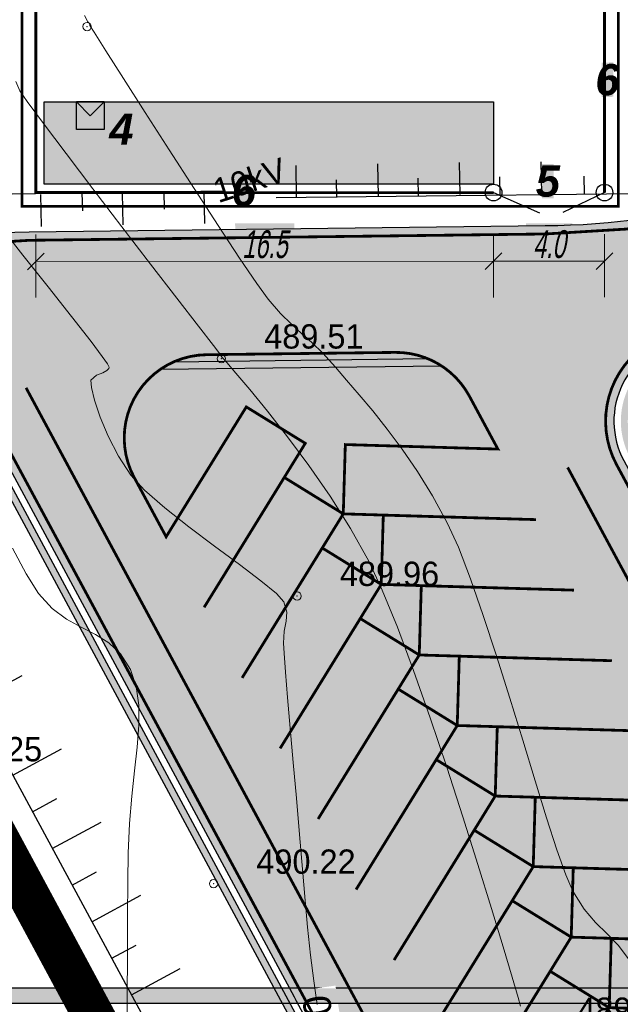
# Model space of a CAD drawing. Extents: x -516234 to 73329, y -4499813 to 47259.
# Tile 36 of 256: x 29582 to 29604, y 36975 to 37010. Entities that reach past the tile are written whole.
import ezdxf

# ---------------------------------------------------------------- set-up
doc = ezdxf.new("R2010")
doc.units = 0
doc.header["$LTSCALE"] = 0.5
doc.header["$MEASUREMENT"] = 0
doc.header["$PDMODE"] = 32
doc.header["$PDSIZE"] = 0.3
for name, pattern in [('( Hidden )', [0.375, 0.25, -0.125]), ('ACAD_ISO03W100', [30, 12, -18]), ('Auto_Soil_Left_Line_m1', [7, 5, -2])]:
    doc.linetypes.add(name, pattern=pattern)
for name, color, linetype in [('(004) Точки рельефа', 7, 'Continuous'), ('(007) Здания', 7, 'Continuous'), ('(022) Возд. Линии', 7, 'Continuous'), ('(031) Горизонтали', 42, 'Continuous'), ('7_газон', 7, 'Continuous'), ('STOYANKA', 7, 'Continuous'), ("YO'LLLLLLLLLLLLLLLLLLLLL", 7, 'Continuous'), ('стен', 7, 'Continuous'), ('экспликация', 7, 'Continuous')]:
    doc.layers.add(name, color=color, linetype=linetype)
doc.layers.add('(032) Горизонтали утолщенные', color=32, linetype='Continuous', lineweight=30)
doc.layers.add('.', color=7, linetype='Continuous', lineweight=15)
doc.styles.add('BM-431', font='bm431.ttf')
doc.styles.add('D-431', font='d431.ttf')
doc.styles.add('ESKD1', font='arial.ttf', dxfattribs={"width": 0.6, "oblique": 11})
doc.styles.add('P-131', font='p131.ttf')
doc.styles.get("Standard").update_dxf_attribs({"font": 'times.ttf'})
doc.linetypes.add('ограждение2', pattern='A,0.25,-0.1,[132,ltypeshp.shx,S=0.1,R=0,X=-0.1,Y=0],-0.1,1', length=1.45)
doc.dimstyles.new('GENPLAN', dxfattribs={"dimtxt": 1, "dimasz": 0.6, "dimexe": 1.3, "dimexo": 1.5, "dimgap": 0.1, "dimtad": 1, "dimdec": 1, "dimzin": 0, "dimdsep": 46, "dimtxsty": 'ESKD1', "dimblk1": 'OBLIQUE', "dimblk2": 'OBLIQUE', "dimsah": 1, "dimcen": -2, "dimclrt": 1, "dimadec": 0, "dimazin": 0, "dimtfac": 0.75, "dimtdec": 1, "dimtix": 1, "dimtmove": 0, "dimatfit": 3, "dimfxl": 1, "dimtvp": 1.2, "dimtfill": 2, "dimtfillclr": 2, "dimlwd": 5, "dimlwe": 5, "dimarcsym": 0})

# ---------------------------------------------------------------- blocks, each defined once
blk = doc.blocks.new('9633')
at = {"layer": '(031) Горизонтали', "color": 42, "linetype": 'Continuous', "lineweight": 0}
for points in [[(28615.56174896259, 36991.00053783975), (28616.05359002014, 36990.07390876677), (28616.5015391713, 36989.37267276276), (28616.9952038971, 36988.83378498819), (28617.5153142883, 36988.45098515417), (28618.04194086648, 36988.16001389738), (28618.55515415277, 36987.89661186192), (28619.03502466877, 36987.59651968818), (28619.4616229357, 36987.19547801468), (28619.81501947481, 36986.62922748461), (28620.02075676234, 36986.01648710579), (28620.11259334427, 36985.34909960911), (28620.11661665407, 36984.62384424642), (28620.05891412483, 36983.83750026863), (28619.96557318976, 36982.98684692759), (28619.86268128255, 36982.06866347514), (28619.77632583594, 36981.07972916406), (28619.73259428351, 36980.01682324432), (28619.72221480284, 36978.9945312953), (28619.71264028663, 36977.74185497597), (28619.70327951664, 36976.33777683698), (28619.69354127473, 36974.8612794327), (28619.68283434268, 36973.39134531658)], [(28615.68736467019, 37007.82258644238), (28615.83435720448, 37007.4825862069), (28616.09798442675, 37007.09310081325), (28616.67759363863, 37006.30603252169), (28617.4924820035, 37005.22431609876), (28618.46194668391, 37003.95088631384), (28619.50528484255, 37002.58867793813), (28620.54179364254, 37001.240625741), (28621.49077024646, 37000.00966448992), (28622.27151181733, 36998.99872895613), (28622.8033155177, 36998.31075390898), (28623.00547851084, 36998.04867411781), (28623.07556110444, 36997.94231335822), (28623.12175479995, 36997.87025536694), (28623.16361206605, 36997.82787305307), (28623.2847358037, 36997.69239733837), (28623.61833274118, 36997.31059740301), (28624.12278534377, 36996.71581090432), (28624.75647607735, 36995.94137549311), (28625.47778740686, 36995.02062882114), (28626.24510179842, 36993.98690854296), (28627.0168017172, 36992.87355231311), (28627.75126962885, 36991.71389778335), (28628.40688799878, 36990.54128260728), (28628.89281935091, 36989.49550668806), (28629.4348183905, 36988.15792748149), (28630.01441503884, 36986.6002061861), (28630.61313921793, 36984.89400399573), (28631.21252084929, 36983.11098210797), (28631.79408985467, 36981.32280171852), (28632.33937615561, 36979.60112402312), (28632.82990967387, 36978.01761021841), (28633.24722033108, 36976.64392149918), (28633.57283804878, 36975.55171906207), (28633.78829274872, 36974.81266410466), (28633.87511435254, 36974.49841782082)], [(28618.1575299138, 37010.19314261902), (28618.27861604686, 37009.97481915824), (28618.33354398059, 37009.90380062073), (28618.35373626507, 37009.83999344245), (28618.50849646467, 37009.59458192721), (28618.93134701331, 37008.92615177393), (28619.5624209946, 37007.93159583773), (28620.34185149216, 37006.70780697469), (28621.20977158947, 37005.35167803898), (28622.10631437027, 37003.96010188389), (28622.97161291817, 37002.62997136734), (28623.74580031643, 37001.4581793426), (28624.36900964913, 37000.54161866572), (28624.78137399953, 36999.9771821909), (28625.22469946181, 36999.46421625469), (28625.61615546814, 36999.0724097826), (28625.98289255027, 36998.74201599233), (28626.35206123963, 36998.41328810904), (28626.75081206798, 36998.02647935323), (28627.20629556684, 36997.52184294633), (28627.60551190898, 36997.05663863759), (28628.05650196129, 36996.53325826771), (28628.54830228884, 36995.94725256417), (28629.0699494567, 36995.2941722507), (28629.61048002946, 36994.56956805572), (28630.15893057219, 36993.76899070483), (28630.70433764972, 36992.88799092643), (28631.23573782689, 36991.92211944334), (28631.63616231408, 36991.03991146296), (28632.07249871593, 36989.90401742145), (28632.53350634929, 36988.57735305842), (28633.00794453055, 36987.12283411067), (28633.48457257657, 36985.60337631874), (28633.95214980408, 36984.08189542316), (28634.3994355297, 36982.62130715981), (28634.81518907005, 36981.28452726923), (28635.18816974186, 36980.13447149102), (28635.507136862, 36979.23405556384), (28635.76084974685, 36978.64619522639), (28636.16698626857, 36978.00074497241), (28636.58112956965, 36977.51548308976), (28636.99224405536, 36977.10868443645), (28637.38929413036, 36976.69862386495), (28637.76124419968, 36976.203576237)]]:
    blk.add_lwpolyline(points, dxfattribs=at)
at = {"layer": '(004) Точки рельефа', "lineweight": 0, "style": 'D-431'}
for s, p in [('489.51', (28624.63605106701, 36998.19635510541)), ('489.96', (28627.36363431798, 36989.64296579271)), ('491.25', (28613.05323431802, 36983.32329783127)), ('490.22', (28624.35288431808, 36979.27189783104)), ('489.47', (28635.92243431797, 36973.93695219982))]:
    blk.add_text(s, height=0.875, dxfattribs=at).set_placement(p)
blk = doc.blocks.new('kjj')
at = {"layer": '(022) Возд. Линии', "color": 6, "lineweight": 30, "flags": 128}
for points in [[(280292.2187943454, 4264314.010547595), (280348.6534160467, 4264357.86244809)], [(280339.5970863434, 4264350.824924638), (280338.370148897, 4264352.403932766)], [(280337.2281720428, 4264348.984206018), (280336.0012345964, 4264350.563214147)], [(280334.8592577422, 4264347.143487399), (280333.6323202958, 4264348.722495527)], [(280336.0437148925, 4264348.063846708), (280335.4302461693, 4264348.853350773)], [(280332.4903434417, 4264345.302768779), (280331.2634059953, 4264346.881776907)], [(280333.674800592, 4264346.223128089), (280333.0613318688, 4264347.012632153)], [(280330.1214291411, 4264343.462050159), (280328.8944916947, 4264345.041058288)], [(280331.3058862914, 4264344.382409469), (280330.6924175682, 4264345.171913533)]]:
    blk.add_lwpolyline(points, dxfattribs=at)
blk = doc.blocks.new('345')
at = {"color": 6, "lineweight": 30}
for points, elevation in [([(22762368.85675858, 521682.9312954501), (22762369.3451204, 521681.8847036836)], -419.6640572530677), ([(22762353.09207296, 521674.1566153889), (22762370.00763466, 521682.1924965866)], -419.6640572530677), ([(22762366.187624, 521681.6827453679), (22762366.67598581, 521680.6361536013)], -419.6640572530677), ([(22762367.77727546, 521681.8274762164), (22762368.04702114, 521681.2470277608)], -419.6640572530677), ([(22762363.51848942, 521680.4341952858), (22762364.00685123, 521679.3876035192)], -419.6640572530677), ([(22762365.10814087, 521680.5789261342), (22762365.37788656, 521679.9984776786)], -419.6640572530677), ([(22762362.43900629, 521679.3303760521), (22762362.70875197, 521678.7499275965)], -419.6640572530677), ([(22762360.86109172, 521679.1622420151), (22762361.34945353, 521678.1156502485)], -419.6640572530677), ([(22762358.11994831, 521677.8526456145), (22762358.60831012, 521676.8060538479)], -839.3281145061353), ([(22762359.69786288, 521678.0207796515), (22762359.96760856, 521677.4403311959)], -839.3281145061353), ([(22762355.26233917, 521676.4824204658), (22762355.75070099, 521675.4358286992)], -419.6640572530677), ([(22762356.84025374, 521676.6505545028), (22762357.10999943, 521676.0701060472)], -419.6640572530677), ([(22762354.28842517, 521675.4291314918), (22762354.55817086, 521674.8486830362)], -419.6640572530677)]:
    blk.add_lwpolyline(points, dxfattribs=dict(at, elevation=elevation))
blk = doc.blocks.new('_Oblique')
at = {"color": 0, "linetype": 'ByBlock', "lineweight": -2}
blk.add_line((-0.5, -0.5), (0.5, 0.5), dxfattribs=at)
blk = doc.blocks.new('*D882')
at = {"layer": '(007) Здания', "color": 0, "lineweight": 5, "transparency": 16777216}
for p, q in [((29582.80054897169, 37002.31137139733), (29582.80132231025, 37000.03661388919)), ((29599.29936744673, 37002.31698042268), (29599.30014078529, 37000.04222291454)), ((29599.29969883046, 37001.34222283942), (29582.80088035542, 37001.33661381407))]:
    blk.add_line(p, q, dxfattribs=at)
at = {"layer": 'Defpoints', "color": 0, "transparency": 16777216}
for p in [(29582.80003902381, 37003.81137131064), (29599.29885749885, 37003.81698033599), (29582.80088035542, 37001.33661381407)]:
    blk.add_point(p, dxfattribs=at)
at = {"layer": '(007) Здания', "color": 0, "lineweight": 5, "transparency": 16777216, "xscale": 0.6, "yscale": 0.6, "zscale": 0.6}
for p, rotation in [((29582.80088035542, 37001.33661381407), 180.0194785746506), ((29599.29969883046, 37001.34222283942), 0.01947857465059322)]:
    blk.add_blockref('_Oblique', p, dxfattribs=dict(at, rotation=rotation))
at = {"layer": '(007) Здания', "color": 1, "transparency": 16777216, "insert": (29591.05008201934, 37001.94999127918), "char_height": 1, "attachment_point": 5, "rotation": 0.019478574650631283, "style": 'ESKD1', "bg_fill": 1, "box_fill_scale": 1.25, "bg_fill_color": 2, "bg_fill_transparency": 0}
blk.add_mtext('16.5', dxfattribs=at)
blk = doc.blocks.new('*D883')
at = {"layer": '(007) Здания', "color": 0, "lineweight": 5, "transparency": 16777216}
for p, q in [((29581.30003902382, 37018.81137131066), (29579.15004492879, 37018.81137131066)), ((29580.45004492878, 37003.81833915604), (29580.45004492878, 37018.81137131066)), ((29581.30003902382, 37003.81833915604), (29579.15004492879, 37003.81833915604))]:
    blk.add_line(p, q, dxfattribs=at)
at = {"layer": 'Defpoints', "color": 0, "transparency": 16777216}
for p in [(29580.45004492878, 37018.81137131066), (29582.80003902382, 37018.81137131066), (29582.80003902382, 37003.81833915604)]:
    blk.add_point(p, dxfattribs=at)
at = {"layer": '(007) Здания', "color": 0, "lineweight": 5, "transparency": 16777216, "xscale": 0.6, "yscale": 0.6, "zscale": 0.6}
for p, rotation in [((29580.45004492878, 37018.81137131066), 90), ((29580.45004492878, 37003.81833915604), 270)]:
    blk.add_blockref('_Oblique', p, dxfattribs=dict(at, rotation=rotation))
at = {"layer": '(007) Здания', "color": 1, "transparency": 16777216, "insert": (29579.83947194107, 37011.31485523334), "char_height": 1, "attachment_point": 5, "rotation": 90, "style": 'ESKD1', "bg_fill": 1, "box_fill_scale": 1.25, "bg_fill_color": 2, "bg_fill_transparency": 0}
blk.add_mtext('15.0', dxfattribs=at)
blk = doc.blocks.new('*D885')
at = {"layer": '(007) Здания', "color": 0, "lineweight": 5, "transparency": 16777216}
for p, q in [((29604.79579520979, 37018.81137131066), (29607.09203819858, 37018.81137131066)), ((29605.79203819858, 37018.81137131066), (29605.79203819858, 37003.81833915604)), ((29604.79579520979, 37003.81833915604), (29607.09203819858, 37003.81833915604))]:
    blk.add_line(p, q, dxfattribs=at)
at = {"layer": 'Defpoints', "color": 0, "transparency": 16777216}
for p in [(29603.29579520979, 37018.81137131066), (29603.29579520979, 37003.81833915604), (29605.79203819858, 37003.81833915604)]:
    blk.add_point(p, dxfattribs=at)
at = {"layer": '(007) Здания', "color": 0, "lineweight": 5, "transparency": 16777216, "xscale": 0.6, "yscale": 0.6, "zscale": 0.6}
for p, rotation in [((29605.79203819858, 37018.81137131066), 90), ((29605.79203819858, 37003.81833915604), 270)]:
    blk.add_blockref('_Oblique', p, dxfattribs=dict(at, rotation=rotation))
at = {"layer": '(007) Здания', "color": 1, "transparency": 16777216, "insert": (29605.18146521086, 37011.31485523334), "char_height": 1, "attachment_point": 5, "rotation": 90, "style": 'ESKD1', "bg_fill": 1, "box_fill_scale": 1.25, "bg_fill_color": 2, "bg_fill_transparency": 0}
blk.add_mtext('15.0', dxfattribs=at)
blk = doc.blocks.new('*D886')
at = {"layer": '(007) Здания', "color": 0, "lineweight": 5, "transparency": 16777216}
for p, q in [((29599.29936744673, 37002.31698042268), (29599.30014078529, 37000.04222291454)), ((29603.29630515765, 37002.31833924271), (29603.29707849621, 37000.04358173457)), ((29599.29969883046, 37001.34222283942), (29603.29663654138, 37001.34358165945))]:
    blk.add_line(p, q, dxfattribs=at)
at = {"layer": 'Defpoints', "color": 0, "transparency": 16777216}
for p in [(29599.29885749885, 37003.81698033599), (29603.29579520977, 37003.81833915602), (29603.29663654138, 37001.34358165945)]:
    blk.add_point(p, dxfattribs=at)
at = {"layer": '(007) Здания', "color": 0, "lineweight": 5, "transparency": 16777216, "xscale": 0.6, "yscale": 0.6, "zscale": 0.6}
for p, rotation in [((29599.29969883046, 37001.34222283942), 180.0194785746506), ((29603.29663654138, 37001.34358165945), 0.01947857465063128)]:
    blk.add_blockref('_Oblique', p, dxfattribs=dict(at, rotation=rotation))
at = {"layer": '(007) Здания', "color": 1, "transparency": 16777216, "insert": (29601.29796011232, 37001.95347520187), "char_height": 1, "attachment_point": 5, "rotation": 0.019478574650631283, "style": 'ESKD1', "bg_fill": 1, "box_fill_scale": 1.25, "bg_fill_color": 2, "bg_fill_transparency": 0}
blk.add_mtext('4.0', dxfattribs=at)

msp = doc.modelspace()

# ---------------------------------------------------------------- hatches: boundary and pattern name
at = {"layer": '.', "transparency": 33554687}
h = msp.add_hatch(color=3, dxfattribs=at)
h.dxf.hatch_style = 1
h.paths.add_polyline_path([(29583.10008943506, 37018.51480425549), (29602.99589603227, 37018.51480425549), (29602.99579520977, 37011.08840444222), (29583.09998861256, 37011.08840444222)])
h.paths.add_polyline_path([(29583.10003902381, 37007.08840444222), (29599.29579520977, 37007.08840444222), (29599.29569345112, 37004.11765988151), (29583.10003902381, 37004.11765988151)])
at = {"layer": '7_газон', "lineweight": 0, "true_color": 0x5c5c5c, "transparency": 33554687}
h = msp.add_hatch(color=251, dxfattribs=at)
h.dxf.hatch_style = 1
edge = h.paths.add_edge_path(flags=16)
edge.add_line((29676.9670253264, 36922.96084250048), (29652.77291892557, 36909.92828613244))
edge.add_arc((29654.19563818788, 36907.28709892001), 2.999999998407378, 118.3098620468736, 208.3098621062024)
edge.add_line((29651.55445097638, 36905.86437965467), (29669.68837844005, 36872.19990448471))
edge.add_arc((29672.32956565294, 36873.62262374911), 2.999999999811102, 208.30986207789, 298.2780487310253)
edge.add_line((29673.75081818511, 36870.98064698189), (29697.06899177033, 36883.5246684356))
edge.add_arc((29695.17398839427, 36887.04730412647), 4.000000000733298, 298.2780487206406, 388.3063323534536)
edge.add_line((29698.69568820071, 36888.94404619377), (29681.03101944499, 36921.74221183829))
edge.add_arc((29678.3897445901, 36920.31965528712), 3.00000000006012, 28.30633236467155, 118.3098620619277)
edge = h.paths.add_edge_path(flags=16)
edge.add_arc((29582.9855072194, 36967.89968877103), 30.00000001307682, 100.3549001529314, 118.3098620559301)
edge.add_line((29568.75831457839, 36994.31156091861), (29528.13142186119, 36972.42721186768))
edge.add_arc((29529.55414112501, 36969.78602465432), 2.999999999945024, 118.3098620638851, 225.976051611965)
edge.add_arc((29494.80619221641, 36933.83355539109), 46.99999999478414, 28.309861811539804, 45.97605160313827, ccw=False)
edge.add_line((29536.18479198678, 36956.12282367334), (29686.13726511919, 36677.7456560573))
edge.add_arc((29688.77845233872, 36679.16837530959), 2.999999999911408, 208.3098618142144, 354.8617095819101)
edge.add_line((29691.76639664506, 36678.8996955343), (29699.50725581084, 36764.98453772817))
edge.add_arc((29669.62781274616, 36767.67133548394), 30.00000000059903, 354.8617095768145, 388.3098620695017)
edge.add_line((29696.03968487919, 36781.89852812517), (29580.77358266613, 36995.88266607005))
edge.add_arc((29578.13239545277, 36994.45994680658), 2.999999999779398, 28.30986205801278, 100.3549001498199)
edge = h.paths.add_edge_path()
edge.add_line((29429.45156085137, 37065.40154354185), (29443.21523881, 37039.99022628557))
edge.add_line((29443.21523881, 37039.99022628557), (29467.007078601, 36995.82219918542))
edge.add_arc((29480.21301466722, 37002.93579550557), 14.99999999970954, 208.3098620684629, 253.3098622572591)
edge.add_line((29475.90507996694, 36988.56771635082), (29508.30438760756, 36978.85353674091))
edge.add_arc((29494.80619219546, 36933.83355536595), 47.00000002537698, 63.28493720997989, 73.30986224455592, ccw=False)
edge.add_arc((29520.43076144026, 36984.74898970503), 10.00000000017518, 243.284937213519, 298.3098620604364)
edge.add_line((29525.17315898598, 36975.94503232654), (29566.62423568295, 36998.27334173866))
edge.add_arc((29582.98550721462, 36967.89968878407), 34.49999999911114, 90.70226828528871, 118.3098620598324, ccw=False)
edge.add_line((29582.56265496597, 37002.39709732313), (29601.16238589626, 37002.62508366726))
edge.add_arc((29600.79468828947, 37032.62283022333), 29.99999999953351, 270.7022682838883, 298.3364137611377)
edge.add_line((29615.03411904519, 37006.21755401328), (29627.39519750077, 37012.88344606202))
edge.add_arc((29631.42970288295, 37005.4019511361), 8.500000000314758, 28.306332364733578, 118.3364137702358, ccw=False)
edge.add_line((29638.91331497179, 37009.43252803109), (29702.65760048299, 36891.0778810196))
edge.add_arc((29695.17398839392, 36887.04730412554), 8.499999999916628, -61.72195127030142, 28.306332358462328, ccw=False)
edge.add_line((29699.20087056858, 36879.56170328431), (29664.33022544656, 36860.80302483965))
edge.add_arc((29666.69897966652, 36856.39973022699), 5.000000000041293, 118.2780487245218, 208.3098620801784)
edge.add_line((29662.29700097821, 36854.02853145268), (29700.001465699, 36784.03260702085))
edge.add_arc((29669.62781274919, 36767.67133548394), 34.49999999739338, -5.138290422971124, 28.30986207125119, ccw=False)
edge.add_line((29703.98917227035, 36764.58151806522), (29695.14768138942, 36666.25672866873))
edge.add_arc((29710.0874029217, 36664.91332979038), 15.00000000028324, 174.8617095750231, 208.3098618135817)
edge.add_line((29696.8814668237, 36657.7997335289), (29738.10817600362, 36581.26498698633))
edge.add_arc((29696.72957622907, 36558.97571869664), 47.00000000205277, -16.690138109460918, 28.3098618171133, ccw=False)
edge.add_line((29741.74955749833, 36545.47752301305), (29732.03538262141, 36513.07823193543))
edge.add_arc((29746.40346174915, 36508.77029714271), 14.99999999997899, 163.309861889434, 208.3098620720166)
edge.add_line((29733.19752568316, 36501.65670082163), (29762.25672105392, 36447.71016536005))
edge.add_line((29762.25672105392, 36447.71016536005), (29788.31828072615, 36389.8396773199))
edge.add_line((29788.31828072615, 36389.8396773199), (29723.7285416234, 36509.74639209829))
edge.add_line((29723.7285416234, 36509.74639209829), (29735.04445390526, 36547.48789258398))
edge.add_arc((29696.7295762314, 36558.97571869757), 39.9999999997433, 343.3098618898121, 388.3098618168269)
edge.add_line((29731.94540582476, 36577.94530873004), (29530.02202180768, 36952.80314541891))
edge.add_arc((29494.80619221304, 36933.83355538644), 40.00000000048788, 28.30986181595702, 73.30986225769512)
edge.add_line((29506.29401808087, 36972.14843313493), (29468.5366372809, 36983.46910649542))
edge.add_line((29468.5366372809, 36983.46910649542), (29424.2348273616, 37065.40154354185))
edge = h.paths.add_edge_path(flags=16)
edge.add_line((29653.96902770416, 36965.66145273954), (29629.77229082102, 36952.62747941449))
edge.add_arc((29631.19501008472, 36949.98629220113), 2.999999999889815, 118.3098620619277, 208.3098620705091)
edge.add_line((29628.55382287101, 36948.56357293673), (29646.57493355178, 36915.10853490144))
edge.add_arc((29649.2161207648, 36916.53125416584), 2.999999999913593, 208.3098620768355, 298.3098620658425)
edge.add_line((29650.63884002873, 36913.89006695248), (29674.83351591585, 36926.92293008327))
edge.add_arc((29673.4107966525, 36929.56411729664), 2.999999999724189, 298.3098620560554, 388.3063323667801)
edge.add_line((29676.05207150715, 36930.98667384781), (29658.03302182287, 36964.44282207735))
edge.add_arc((29655.3917469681, 36963.02026552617), 2.999999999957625, 28.30633236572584, 118.3098620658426)
edge = h.paths.add_edge_path(flags=16)
edge.add_line((29653.05407388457, 36973.68728408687), (29634.95140268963, 37007.29869320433))
edge.add_arc((29631.42970288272, 37005.4019511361), 4.00000000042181, 28.30633236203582, 118.3364137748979)
edge.add_line((29629.53111211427, 37008.92265463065), (29617.1700336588, 37002.25676258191))
edge.add_arc((29600.79468827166, 37032.6228302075), 34.49999999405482, 278.95978604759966, 298.33641380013, ccw=False)
edge.add_arc((29606.63498333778, 36995.58040921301), 3.000000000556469, 98.95978601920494, 208.3098621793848)
edge.add_line((29603.99379612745, 36994.15768994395), (29623.57430544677, 36957.80772818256))
edge.add_arc((29626.21549265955, 36959.23044744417), 2.9999999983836, 208.3098620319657, 298.3098620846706)
edge.add_line((29627.6382119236, 36956.58926023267), (29651.83551829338, 36969.62354032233))
edge.add_arc((29650.41279902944, 36972.26472753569), 3.000000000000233, 298.3098620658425, 388.306332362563)
at = {"layer": 'стен', "true_color": 0x991b1e}
h = msp.add_hatch(color=244, dxfattribs=at)
h.dxf.hatch_style = 1
h.paths.add_polyline_path([(29584.26327763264, 37007.08840444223), (29585.26327710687, 37007.0873790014), (29585.26225166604, 37006.08737952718), (29584.26225219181, 37006.08840496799), (29584.26327763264, 37007.08840444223), (29584.76276464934, 37006.5878919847), (29585.26327710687, 37007.0873790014)])

# ---------------------------------------------------------------- linework, layer by layer
at = {"layer": '(004) Точки рельефа', "color": 0, "linetype": 'ByBlock', "lineweight": 0}
for p in [(29584.6475921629, 37009.80017079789), (29589.48744655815, 36997.83324830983), (29592.21502980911, 36989.27864540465), (29589.20427980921, 36978.91364540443)]:
    msp.add_point(p, dxfattribs=at)
at = {"layer": '(007) Здания'}
msp.add_lwpolyline([(29698.67772427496, 36975.14876672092), (29571.30087154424, 36975.14876672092), (29571.30087154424, 37041.56780584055), (29698.67772427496, 37041.56780584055)], close=True, dxfattribs=at)
at = {"layer": '(007) Здания', "color": 1, "linetype": 'Auto_Soil_Left_Line_m1', "ltscale": 0.5, "const_width": 0.1}
msp.add_lwpolyline([(29582.30003902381, 37019.31137131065), (29603.79579520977, 37019.31137131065), (29603.79579520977, 37003.31833915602), (29582.30003902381, 37003.31833915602)], close=True, dxfattribs=at)
at = {"layer": '(007) Здания', "color": 18, "linetype": 'ограждение2', "ltscale": 3, "true_color": 0x000000, "const_width": 0.1}
msp.add_lwpolyline([(29603.29579520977, 37003.81833915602), (29603.29579520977, 37018.81833915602), (29582.80003902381, 37018.81137131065), (29582.80003902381, 37003.81833915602), (29599.29885749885, 37003.816980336)], dxfattribs=at)
at = {"layer": '(007) Здания', "color": 18, "true_color": 0x000000}
msp.add_lwpolyline([(29583.10003902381, 37007.08840444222), (29599.29579520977, 37007.08840444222), (29599.29569345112, 37004.11765988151), (29583.10003902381, 37004.11765988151)], close=True, dxfattribs=at)
at = {"layer": '(007) Здания', "color": 18, "lineweight": 30, "true_color": 0x000000}
for points in [[(29584.26327763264, 37007.08840444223), (29585.26327710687, 37007.0873790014), (29585.26225166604, 37006.08737952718), (29584.26225219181, 37006.08840496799), (29584.26327763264, 37007.08840444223), (29584.76276464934, 37006.5878919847), (29585.26327710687, 37007.0873790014), (29584.26327763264, 37007.08840444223)], [(29599.29579520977, 37003.81833915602), (29600.95580747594, 37003.08174706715)], [(29603.29579520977, 37003.81833915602), (29601.78787849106, 37003.09560850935)]]:
    msp.add_lwpolyline(points, dxfattribs=at)
at = {"layer": '(007) Здания', "color": 18, "true_color": 0x000000}
for centre in [(29599.29579520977, 37003.81833915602), (29603.29579520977, 37003.81833915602)]:
    msp.add_circle(centre, 0.3, dxfattribs=at)
msp.add_lwpolyline([(29653.05407388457, 36973.68728408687), (29634.95140268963, 37007.29869320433, 0.4143673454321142), (29629.53111211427, 37008.92265463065), (29617.1700336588, 37002.25676258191, -0.08474851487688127), (29606.16775973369, 36998.54380289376, 0.5169680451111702), (29603.99379612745, 36994.15768994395), (29623.57430544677, 36957.80772818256, 0.4142135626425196), (29627.6382119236, 36956.58926023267), (29651.83551829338, 36969.62354032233, 0.4141955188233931)], format="xyb", close=True)
at = {"color": 6, "lineweight": 30}
for points in [[(29592.16743616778, 37004.79761623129), (29592.1882885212, 37003.64287956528)], [(29595.11372448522, 37004.84803310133), (29595.13457683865, 37003.69329643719)], [(29598.06001280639, 37004.89844997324), (29598.08086515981, 37003.74371330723)], [(29601.00603389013, 37004.92268684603), (29601.02688623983, 37003.76795018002)], [(29596.56828585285, 37004.33039234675), (29596.58084243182, 37003.69045057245)], [(29599.51457417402, 37004.3808092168), (29599.52713075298, 37003.74086744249)], [(29593.62199753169, 37004.27997547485), (29593.63455411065, 37003.64003370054)], [(29608.77106215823, 37003.82151326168), (29591.45790924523, 37003.62846651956)]]:
    msp.add_lwpolyline(points, dxfattribs=at)
at = {"color": 6, "lineweight": 30, "elevation": -419.6640572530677}
msp.add_lwpolyline([(29602.55236455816, 37004.40800332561), (29602.56492114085, 37003.7680615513)], dxfattribs=at)
at = {"layer": 'STOYANKA', "color": 7, "lineweight": 50, "true_color": 0xffffff, "const_width": 0.1}
msp.add_lwpolyline([(29653.31820136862, 36973.82953974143), (29635.21553017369, 37007.44094885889, 0.4143673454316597), (29629.38871780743, 37009.18670739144), (29617.02763935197, 37002.5208153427, -0.08474851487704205), (29606.12103737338, 36998.84014225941, 0.516968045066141), (29603.72967740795, 36994.01541801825), (29623.31018672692, 36957.66545625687, 0.4142135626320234), (29627.7804838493, 36956.32514151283), (29651.97779021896, 36969.35942160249, 0.4141955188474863)], format="xyb", close=True, dxfattribs=at)
msp.add_lwpolyline([(29589.62299723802, 36990.10010997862), (29592.51134689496, 36994.78176402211), (29590.38547999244, 36996.09419586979), (29587.49655081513, 36991.41473085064), (29586.34497862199, 36993.55255088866, -0.5635146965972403), (29588.94939607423, 36997.97504480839), (29595.7479351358, 36998.05837795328, -0.2791692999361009), (29598.4258921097, 36996.48132256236), (29599.45286190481, 36994.57481889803), (29593.95430516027, 36994.73711159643), (29593.88059698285, 36992.23984217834), (29599.37910347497, 36992.07590719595)], format="xyb", dxfattribs=at)
at = {"layer": 'STOYANKA', "color": 7, "linetype": 'ACAD_ISO03W100', "ltscale": 0.2, "true_color": 0xffffff, "transparency": 33554687, "const_width": 0.1}
msp.add_lwpolyline([(29601.96738813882, 36993.91317428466), (29668.01562653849, 36871.29884895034)], dxfattribs=at)
at = {"layer": 'STOYANKA', "color": 7, "lineweight": 50, "true_color": 0xffffff, "const_width": 0.1}
for points in [[(29590.99224723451, 36987.55818503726), (29593.88059689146, 36992.23983908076), (29591.75472998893, 36993.55227092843), (29588.8649822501, 36988.87148000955)], [(29600.74835854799, 36989.53397282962), (29595.24985205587, 36989.697907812), (29595.32356023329, 36992.19517723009), (29600.82211519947, 36992.03288458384)], [(29592.36150230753, 36985.01625067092), (29595.24985196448, 36989.69790471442), (29593.12398506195, 36991.0103365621), (29590.23423732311, 36986.32954564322)], [(29602.11761362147, 36986.99203846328), (29596.61910712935, 36987.15597344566), (29596.69281530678, 36989.65324286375), (29602.19137027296, 36989.49095021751)], [(29593.73075738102, 36982.47431630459), (29596.61910703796, 36987.15597034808), (29594.49324013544, 36988.46840219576), (29591.6034923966, 36983.78761127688)], [(29603.48685815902, 36984.4501106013), (29597.9883516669, 36984.61404558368), (29598.06205984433, 36987.11131500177), (29603.56061481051, 36986.94902235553)], [(29595.10000191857, 36979.9323884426), (29597.98835157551, 36984.6140424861), (29595.86248467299, 36985.92647433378), (29592.97273693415, 36981.2456834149)], [(29604.85612376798, 36981.9081697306), (29599.35761727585, 36982.07210471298), (29599.43132545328, 36984.56937413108), (29604.92988041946, 36984.40708148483)], [(29596.46926752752, 36977.39044757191), (29599.35761718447, 36982.07210161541), (29597.23175028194, 36983.38453346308), (29594.3420025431, 36978.7037425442)], [(29606.22537884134, 36979.36623536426), (29600.72687234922, 36979.53017034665), (29600.80058052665, 36982.02743976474), (29606.29913549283, 36981.86514711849)], [(29597.83852260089, 36974.84851320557), (29600.72687225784, 36979.53016724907), (29598.60100535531, 36980.84259909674), (29595.71125761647, 36976.16180817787)], [(29607.5946339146, 36976.82430099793), (29602.09612742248, 36976.98823598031), (29602.1698355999, 36979.4855053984), (29607.66839056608, 36979.32321275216)], [(29599.20777767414, 36972.30657883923), (29602.09612733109, 36976.98823288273), (29599.97026042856, 36978.30066473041), (29597.08051268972, 36973.61987381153)], [(29608.96388391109, 36974.28237605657), (29603.46537741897, 36974.44631103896), (29603.5390855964, 36976.94358045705), (29609.03764056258, 36976.7812878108)], [(29600.57702767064, 36969.76465389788), (29603.46537732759, 36974.44630794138), (29601.33951042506, 36975.75873978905), (29598.44976268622, 36971.07794887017)]]:
    msp.add_lwpolyline(points, dxfattribs=at)
at = {"layer": "YO'LLLLLLLLLLLLLLLLLLLLL", "color": 140, "true_color": 0x00bfff, "flags": 128}
msp.add_lwpolyline([(29596.94986710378, 36997.82309186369), (29587.75359240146, 36997.71036845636, 0.04366464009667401), (29587.29733653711, 36997.45475711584), (29597.41225126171, 36997.57874075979, 0.04366463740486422)], format="xyb", close=True, dxfattribs=at)

# ---------------------------------------------------------------- block references
at = {"layer": '(007) Здания', "color": 18, "true_color": 0x000000}
msp.add_blockref('9633', (966.3948420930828, 0), dxfattribs=at)
at = {"layer": '(022) Возд. Линии', "color": 6, "lineweight": 30, "xscale": -1, "rotation": 336.2309566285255}
msp.add_blockref('kjj', (-1432609.339243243, -3978643.8765379), dxfattribs=at)
at = {"color": 6, "lineweight": 5, "xscale": -1, "rotation": 206.2000459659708}
msp.add_blockref('345', (-20624455.45948855, -9544648.559256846, 419.6640572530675), dxfattribs=at)

# ---------------------------------------------------------------- texts
at = {"layer": '(022) Возд. Линии', "lineweight": 0, "style": 'BM-431'}
msp.add_text('10kV', height=0.8749999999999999, rotation=18.28703862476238, dxfattribs=at).set_placement((29589.37348122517, 37003.42889009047))
at = {"color": 0, "linetype": 'ByBlock', "lineweight": 30, "char_height": 1.124895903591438, "width": 0.3092104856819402, "attachment_point": 2, "rotation": 0.1434391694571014, "bg_fill": 1, "box_fill_scale": 1.05, "bg_fill_color": 2, "bg_fill_transparency": 0}
for s, insert in [('{\\fArial|b1|i1|c0|p34;\\C5;6}', (29603.39979107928, 37008.44767574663)), ('{\\fArial|b1|i1|c0|p34;\\C5;4}', (29585.88137137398, 37006.66369033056)), ('{\\fArial|b1|i1|c0|p34;\\C5;5}', (29601.25175618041, 37004.79419240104)), ('{\\fArial|b1|i1|c0|p34;\\C5;6}', (29590.29121137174, 37004.45134068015))]:
    msp.add_mtext(s, dxfattribs=dict(at, insert=insert))

# ---------------------------------------------------------------- dimensions: what is measured, and where the dimension line sits
at = {"layer": '(007) Здания', "color": 18, "true_color": 0x000000}
for p1, p2, distance, picture, middle in [((29582.80003902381, 37003.81833915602), (29582.80003902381, 37018.81137131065), 2.349994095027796, '*D883', (29579.83947194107, 37011.31485523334)), ((29603.29579520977, 37018.81137131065), (29603.29579520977, 37003.81833915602), 2.496242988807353, '*D885', (29605.18146521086, 37011.31485523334)), ((29599.29885749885, 37003.816980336), (29582.80003902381, 37003.81137131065), 2.474757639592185, '*D882', (29591.05008201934, 37001.94999127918))]:
    dim = msp.add_aligned_dim(p1=p1, p2=p2, distance=distance, dimstyle='GENPLAN', dxfattribs=at)
    dim.commit()
    dim.dimension.update_dxf_attribs({"geometry": picture, "text_midpoint": middle})
dim = msp.add_linear_dim(base=(29603.29663654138, 37001.34358165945), p1=(29599.29885749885, 37003.816980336), p2=(29603.29579520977, 37003.81833915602), angle=0.01947857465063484, dimstyle='GENPLAN', override={"dimtmove": 1}, dxfattribs=at)
dim.commit()
dim.dimension.update_dxf_attribs({"geometry": '*D886', "text_midpoint": (29601.29796011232, 37001.95347520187)})

# ---------------------------------------------------------------- next in the draw order: texts
at = {"layer": '(032) Горизонтали утолщенные', "linetype": 'Continuous', "lineweight": 0, "insert": (29593.0563068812, 36973.78096029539), "char_height": 1, "attachment_point": 5, "rotation": 98.24665209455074, "style": 'P-131', "bg_fill": 3, "box_fill_scale": 1.254, "bg_fill_color": 256, "bg_fill_true_color": 13158600, "bg_fill_transparency": 0}
msp.add_mtext('490', dxfattribs=at)

# ---------------------------------------------------------------- next in the draw order: hatches: boundary and pattern name
at = {"layer": "YO'LLLLLLLLLLLLLLLLLLLLL", "true_color": 0x00bfff}
h = msp.add_hatch(color=140, dxfattribs=at)
h.dxf.hatch_style = 1
edge = h.paths.add_edge_path(flags=16)
edge.add_line((29604.43399398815, 36994.39480983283), (29670.12857632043, 36872.43702437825))
edge.add_arc((29672.32956566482, 36873.62262376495), 2.499999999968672, 208.309862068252, 298.278048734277)
edge.add_line((29673.51394277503, 36871.42097645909), (29696.83211634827, 36883.96499789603))
edge.add_arc((29695.17398839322, 36887.04730412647), 3.500000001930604, 298.2780487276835, 388.3063323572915)
edge.add_line((29698.25547572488, 36888.70695343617), (29634.51119021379, 37007.06160044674))
edge.add_arc((29631.42970288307, 37005.4019511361), 3.500000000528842, 28.30633237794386, 118.3364137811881)
edge.add_line((29629.76843596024, 37008.48256669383), (29617.40735750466, 37001.8166746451))
edge.add_arc((29600.79468829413, 37032.6228302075), 34.99999998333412, 278.9597860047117, 298.3364137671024, ccw=False)
edge.add_arc((29606.63498333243, 36995.58040921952), 2.500000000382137, 98.95978600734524, 208.3098620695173)
edge = h.paths.add_edge_path()
edge.add_arc((29600.79468828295, 37032.62283023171), 34.75000000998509, 278.9597860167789, 298.3364137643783)
edge.add_line((29617.28869558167, 37002.0367186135), (29629.64977403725, 37008.70261066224))
edge.add_arc((29631.42970288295, 37005.40195113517), 3.750000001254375, 28.306332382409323, 118.33641377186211, ccw=False)
edge.add_line((29634.73129645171, 37007.18014682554), (29698.4755819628, 36888.82549981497))
edge.add_arc((29695.17398839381, 36887.04730412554), 3.750000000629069, -61.72195127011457, 28.306332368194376, ccw=False)
edge.add_line((29696.9505540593, 36883.74483316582), (29673.63238048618, 36871.20081172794))
edge.add_arc((29672.32956566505, 36873.62262376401), 2.74999999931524, 208.3098620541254, 298.2780487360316, ccw=False)
edge.add_line((29669.90847738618, 36872.3184644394), (29604.2138950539, 36994.27624989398))
edge.add_arc((29606.63498333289, 36995.58040921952), 2.750000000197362, 98.9597860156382, 208.3098620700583, ccw=False)
edge = h.paths.add_edge_path()
edge.add_line((29596.94986710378, 36997.82309186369), (29587.75359240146, 36997.71036845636))
edge.add_arc((29588.9861658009, 36994.97527021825), 2.999999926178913, 114.2587324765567, 124.2595781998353)
edge.add_line((29587.29733653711, 36997.45475711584), (29597.41225126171, 36997.57874075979))
edge.add_arc((29595.78470484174, 36995.0586031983), 3.000000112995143, 57.144958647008, 67.14580375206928)
edge = h.paths.add_edge_path()
edge.add_line((29526.90857057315, 36971.2005763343), (29568.99543445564, 36993.87136305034))
edge.add_arc((29582.98550722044, 36967.89968876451), 29.50000001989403, 100.35490015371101, 118.30986205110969, ccw=False)
edge.add_arc((29578.13239545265, 36994.45994680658), 2.499999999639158, 28.309862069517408, 100.35490015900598, ccw=False)
edge.add_line((29580.33338479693, 36995.64554619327), (29695.59948701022, 36781.66140824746))
edge.add_arc((29669.62781274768, 36767.67133548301), 29.49999999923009, -5.1382904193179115, 28.30986207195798, ccw=False)
edge.add_line((29699.0092650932, 36765.02931769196), (29691.11988759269, 36677.29282713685))
edge.add_arc((29688.77845223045, 36679.16837538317), 3.00000012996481, 321.3044000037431, 331.3052450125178)
edge.add_line((29691.41002270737, 36677.72794572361), (29699.25826045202, 36765.00692771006))
edge.add_arc((29669.62781274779, 36767.67133548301), 29.74999999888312, 354.8617095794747, 388.3098620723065)
edge.add_line((29695.81958594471, 36781.77996818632), (29580.55348373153, 36995.7641061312))
edge.add_arc((29578.13239545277, 36994.45994680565), 2.749999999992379, 28.30986207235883, 100.3549001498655)
edge.add_arc((29582.9855072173, 36967.89968877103), 29.7500000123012, 100.3549001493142, 118.309862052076)
edge.add_line((29568.87687451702, 36994.09146198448), (29527.19442439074, 36971.63851944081))
edge.add_arc((29529.55414118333, 36969.78602461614), 3.000000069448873, 141.8663265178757, 151.8671717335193)
at = {"layer": 'экспликация', "true_color": 0xffffff, "transparency": 33554687}
h = msp.add_hatch(color=7, dxfattribs=at)
h.dxf.hatch_style = 1
h.paths.add_polyline_path([(29699.31096382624, 36974.59593197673), (29567.02408290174, 36974.59593197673), (29567.02408290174, 37042.31270727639), (29699.31096382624, 37042.31270727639)])
h.paths.add_polyline_path([(29698.67772427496, 36975.14876672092), (29571.30087154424, 36975.14876672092), (29571.30087154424, 37041.56780584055), (29698.67772427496, 37041.56780584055)], flags=16)

# ---------------------------------------------------------------- next in the draw order: linework, layer by layer
at = {"layer": '(007) Здания'}
msp.add_lwpolyline([(29699.31096382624, 36974.59593197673), (29567.02408290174, 36974.59593197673), (29567.02408290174, 37042.31270727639), (29699.31096382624, 37042.31270727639)], close=True, dxfattribs=at)
at = {"layer": '(032) Горизонтали утолщенные', "color": 32, "linetype": 'Continuous', "lineweight": 0}
msp.add_lwpolyline([(29581.43828456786, 37002.68928144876), (29582.32908615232, 37001.56072235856), (29583.23968444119, 37000.41661727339), (29584.08802954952, 36999.34875867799), (29584.79207159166, 36998.44893905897), (29585.19626949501, 36997.91175597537), (29585.3790783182, 36997.64626996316), (29585.4338003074, 36997.54572357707), (29585.43904693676, 36997.52058668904), (29585.42527848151, 36997.47511900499), (29585.36443474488, 36997.40318751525), (29585.21564933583, 36997.32666450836), (29584.98199082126, 36997.23801975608), (29584.7877045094, 36997.05191411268), (29584.80159632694, 36996.79503557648), (29584.91440659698, 36996.33294393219), (29585.11944933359, 36995.72603892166), (29585.41003855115, 36995.0347202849), (29585.77948826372, 36994.31938775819), (29586.22111248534, 36993.64044108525), (29586.72110166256, 36993.09833224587), (29587.44973227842, 36992.46167041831), (29588.31983529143, 36991.77355651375), (29589.24424165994, 36991.07709144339), (29590.1357823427, 36990.41537611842), (29590.90728829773, 36989.83151145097), (29591.47159048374, 36989.36859835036), (29591.74151985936, 36989.06973772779), (29591.84066975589, 36988.70249123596), (29591.81700381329, 36988.37160252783), (29591.75096832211, 36988.01854327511), (29591.72300957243, 36987.58478515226), (29591.7466713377, 36987.21504552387), (29591.799560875, 36986.54057748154), (29591.87600860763, 36985.62116688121), (29591.97034495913, 36984.51659958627), (29592.07690035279, 36983.28666145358), (29592.19000521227, 36981.99113834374), (29592.30398996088, 36980.68981611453), (29592.41318502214, 36979.44248062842), (29592.51192081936, 36978.30891774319), (29592.59452777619, 36977.34891331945), (29592.6982408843, 36976.33377045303), (29592.81876180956, 36975.41115697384), (29592.94261049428, 36974.56543341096)], dxfattribs=at)
msp.add_lwpolyline([(29429.45156085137, 37065.40154354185), (29443.21523881, 37039.99022628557), (29467.007078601, 36995.82219918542, 0.1989123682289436), (29475.90507996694, 36988.56771635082), (29508.30438760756, 36978.85353674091, -0.04376990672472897), (29515.93522297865, 36975.81645736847, 0.2448137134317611), (29525.17315898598, 36975.94503232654), (29566.62423568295, 36998.27334173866, -0.1210469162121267), (29582.56265496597, 37002.39709732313), (29601.16238589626, 37002.62508366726, 0.1211644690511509), (29615.03411904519, 37006.21755401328), (29627.39519750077, 37012.88344606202, -0.414367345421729), (29638.91331497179, 37009.43252803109), (29702.65760048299, 36891.0778810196, -0.41435815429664), (29699.20087056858, 36879.56170328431), (29664.33022544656, 36860.80302483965, 0.4143762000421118), (29662.29700097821, 36854.02853145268), (29700.001465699, 36784.03260702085, -0.1469902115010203), (29703.98917227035, 36764.58151806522), (29695.14768138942, 36666.25672866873, 0.146990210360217)], format="xyb")
msp.add_lwpolyline([(29577.59316081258, 36997.41108658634, 0.07850397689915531), (29568.75831457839, 36994.31156091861), (29528.13142186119, 36972.42721186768, 0.5076921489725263), (29527.46926419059, 36967.62887649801, -0.07723633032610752), (29536.18479198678, 36956.12282367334), (29686.13726511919, 36677.7456560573, 0.7436940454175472), (29691.76639664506, 36678.8996955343), (29699.50725581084, 36764.98453772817, 0.1469902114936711), (29696.03968487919, 36781.89852812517), (29580.77358266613, 36995.88266607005, 0.3251369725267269)], format="xyb", close=True)
at = {"color": 7, "lineweight": 0, "true_color": 0xffffff, "const_width": 1.5}
msp.add_lwpolyline([(29592.84158209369, 36853.94427853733), (29636.86136898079, 36877.65626627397), (29575.21020086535, 36992.10771218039), (29531.19041397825, 36968.39572444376)], close=True, dxfattribs=at)
at = {"color": 1, "linetype": '( Hidden )', "lineweight": 0, "ltscale": 15, "const_width": 0.5}
msp.add_lwpolyline([(29592.84158209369, 36853.94427853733), (29636.86136898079, 36877.65626627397), (29575.21020086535, 36992.10771218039), (29531.19041397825, 36968.39572444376)], close=True, dxfattribs=at)
at = {"layer": 'STOYANKA', "color": 7, "lineweight": 50, "true_color": 0xffffff, "const_width": 0.1}
msp.add_lwpolyline([(29429.11038166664, 37065.40154354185), (29442.95128359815, 37039.84765081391), (29466.74295987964, 36995.67992725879, 0.1989123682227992), (29475.81892127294, 36988.28035476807), (29508.21822891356, 36978.56617515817, -0.04376990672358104), (29515.80035682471, 36975.5484813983, 0.244813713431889), (29525.31543091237, 36975.68091360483), (29566.76650760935, 36998.00922301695, -0.1210469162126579), (29582.56633194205, 37002.09711985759), (29601.16606287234, 37002.32510620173, 0.1211644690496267), (29615.17651335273, 37005.95350125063), (29627.53759180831, 37012.6193933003, -0.4143673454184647), (29638.64918748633, 37009.29027237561), (29702.39347299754, 36890.93562536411, -0.4143581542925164), (29699.05874531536, 36879.82590096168), (29664.18810019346, 36861.06722251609, 0.4143762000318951), (29662.03288225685, 36853.88625952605), (29699.73734697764, 36783.89033509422, -0.1469902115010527), (29703.69037783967, 36764.60838604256), (29694.84888695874, 36666.28359664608, 0.1469902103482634)], format="xyb", dxfattribs=at)
msp.add_lwpolyline([(29577.53923734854, 36997.70620056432, 0.07850397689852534), (29568.616042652, 36994.57567964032), (29527.98914993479, 36972.69133058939, 0.5076921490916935), (29527.26077649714, 36967.413161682, -0.07723633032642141), (29535.92067326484, 36955.98055174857), (29685.87314639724, 36677.60338413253, 0.7436940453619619), (29692.06519107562, 36678.87282755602), (29699.80605024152, 36764.95766975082, 0.1469902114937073), (29696.30380360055, 36782.0408000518), (29581.03770138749, 36996.02493799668, 0.3251369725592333)], format="xyb", close=True, dxfattribs=at)
at = {"layer": 'STOYANKA', "color": 7, "linetype": 'ACAD_ISO03W100', "ltscale": 0.2, "true_color": 0xffffff, "transparency": 33554687, "const_width": 0.1}
msp.add_lwpolyline([(29582.44633456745, 36996.78372160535), (29655.50071366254, 36861.16294469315)], dxfattribs=at)
at = {"layer": "YO'LLLLLLLLLLLLLLLLLLLLL", "color": 140, "true_color": 0x00bfff, "flags": 128}
msp.add_lwpolyline([(29526.90857057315, 36971.2005763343), (29568.99543445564, 36993.87136305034, -0.07850397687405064), (29577.68303325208, 36996.91922995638, -0.3251369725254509), (29580.33338479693, 36995.64554619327), (29695.59948701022, 36781.66140824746, -0.1469902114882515), (29699.0092650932, 36765.02931769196), (29691.11988759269, 36677.29282713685, 0.0436646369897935), (29691.41002270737, 36677.72794572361), (29699.25826045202, 36765.00692771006, 0.146990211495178), (29695.81958594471, 36781.77996818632), (29580.55348373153, 36995.7641061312, 0.3251369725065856), (29577.6380970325, 36997.16515827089, 0.07850397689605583), (29568.87687451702, 36994.09146198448), (29527.19442439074, 36971.63851944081, 0.04366463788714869)], format="xyb", close=True, dxfattribs=at)

doc.saveas('drawing.dxf')
